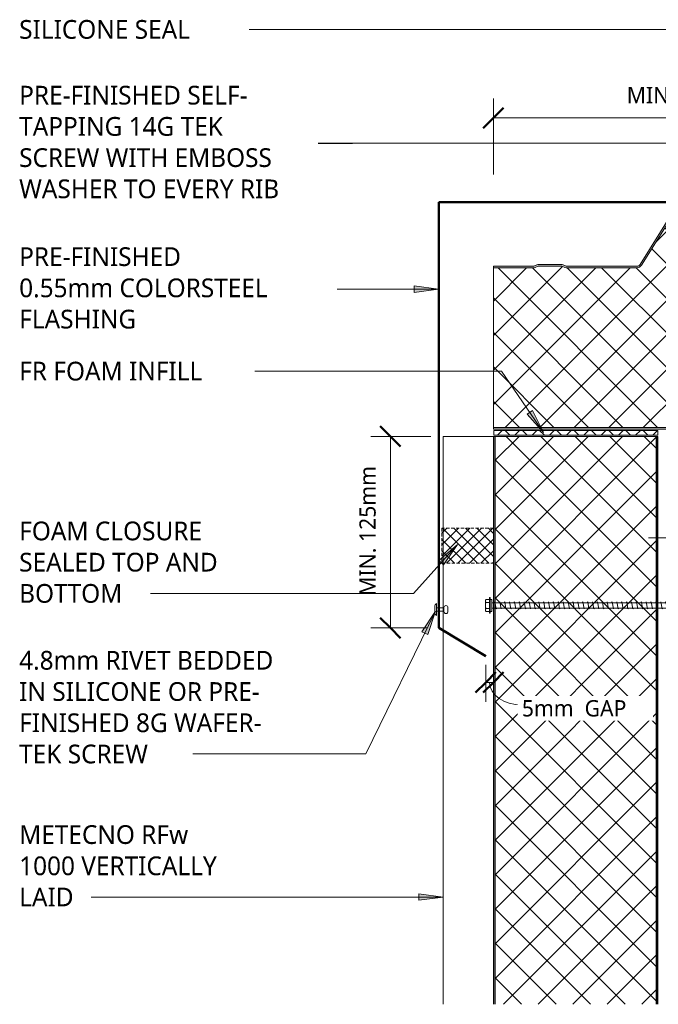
# Model space of a CAD drawing. Header units: millimetres. Extents: x -419 to 981, y 55 to 685.
# Tile 1 of 4: x -419 to -27, y 55 to 660. Entities that reach past the tile are written whole.
import ezdxf

# ---------------------------------------------------------------- set-up
doc = ezdxf.new("R2010")
doc.units = ezdxf.units.MM
doc.linetypes.add('Dash Short', pattern=[3, 2, -1])
for name, color, linetype, lineweight in [('A-ANNO-DIMS', 211, 'Continuous', 9), ('A-ANNO-DIMS-5', 211, 'Continuous', 9), ('A-DETL', 90, 'Continuous', 13), ('A-DETL-GENF', 92, 'Continuous', 13), ('A-DETL-THIN', 151, 'Continuous', 13), ('G-ANNO-TEXT', 231, 'Continuous', 9)]:
    doc.layers.add(name, color=color, linetype=linetype, lineweight=lineweight)
doc.styles.add('Yu Gothic', font='Yu Gothic.ttf', dxfattribs={"height": 11.5})
doc.styles.add('Yu Gothic_1', font='Yu Gothic.ttf', dxfattribs={"height": 10})
doc.dimstyles.new('Diagonal', dxfattribs={"dimscale": 304.8, "dimtxt": 11.609035, "dimasz": 0.04101, "dimexe": 0.03937, "dimexo": 0.024606, "dimgap": 0.024606, "dimtad": 1, "dimdec": 0, "dimzin": 0, "dimdsep": 46, "dimtxsty": 'Yu Gothic_1', "dimblk1": 'OBLIQUE', "dimblk2": 'OBLIQUE', "dimsah": 1, "dimcen": 0.09, "dimazin": 0, "dimtfac": 1, "dimtdec": 4, "dimtix": 1, "dimtmove": 0, "dimatfit": 3, "dimfxl": 1, "dimtvp": 1, "dimtfill": 1, "dimtolj": 1, "dimtzin": 0, "dimarcsym": 2})
doc.dimstyles.new('Diagonal_1', dxfattribs={"dimscale": 304.8, "dimtxt": 11.609035, "dimasz": 0.04101, "dimexe": 0.03937, "dimexo": 0.024606, "dimgap": 0.024606, "dimtad": 1, "dimdec": 0, "dimzin": 0, "dimdsep": 46, "dimtxsty": 'Yu Gothic_1', "dimblk1": 'OBLIQUE', "dimblk2": 'OBLIQUE', "dimsah": 1, "dimcen": 0.09, "dimazin": 0, "dimtfac": 1, "dimtdec": 4, "dimtix": 1, "dimtmove": 1, "dimatfit": 3, "dimfxl": 1, "dimtvp": 1, "dimtfill": 1, "dimtolj": 1, "dimtzin": 0, "dimarcsym": 2})

# ---------------------------------------------------------------- blocks, each defined once
blk = doc.blocks.new('Thermospan Insulated Panel3 - 100mm-4139798-06  BARGE CAPPING DETAIL1')
at = {"layer": 'A-DETL-GENF'}
for points in [[(391.14, -31), (391.14, -32), (740, -32), (740, -31)], [(391.14, -131), (391.14, -132), (740, -132), (740, -131), (515.14, -131)]]:
    blk.add_hatch(color=256, dxfattribs=at).paths.add_polyline_path(points)
h = blk.add_hatch(dxfattribs=at)
h.set_pattern_fill('FP_2', color=256, style=0, pattern_type=2)
h.set_pattern_definition([(315, (336.197, -159.263), (10.6066, 10.6066), []), (45, (336.197, -159.263), (-10.6066, 10.6066), [])])
h.paths.add_polyline_path([(391.14, -32), (391.14, -131), (740, -131), (740, -32)])
for p, q in [((391.14, 0), (662.02, 0)), ((662.02, 0), (683.55, 0)), ((683.55, 0), (740, 0)), ((740, 0), (740, -132)), ((740, -32), (391.14, -32))]:
    blk.add_line(p, q, dxfattribs=at)
at = {"layer": 'A-DETL-GENF', "lineweight": 25}
for p, q in [((662.02, -31), (391.14, -31)), ((683.55, -31), (662.02, -31)), ((740, -31), (683.55, -31)), ((740, -131), (391.14, -131)), ((391.14, -132), (740, -132))]:
    blk.add_line(p, q, dxfattribs=at)
blk = doc.blocks.new('Pop Rivets - Rivet-4576870-06  BARGE CAPPING DETAIL1')
at = {"layer": 'A-DETL-GENF'}
for p, q in [((3.77, 0), (-3.77, 0)), ((-1.5, 1.16), (1.5, 1.16)), ((-1, -4.49), (-1, 0)), ((1, -4.49), (1, 0)), ((1.17, -4.49), (-1.24, -4.49)), ((-1.24, -6.99), (1.17, -6.99))]:
    blk.add_line(p, q, dxfattribs=at)
for centre, radius, start, end in [((-1.5, -1.65), 2.8, 90, 144), ((1.5, -1.65), 2.8, 36, 90), ((-1.24, -5.74), 1.25, 90, 270), ((1.17, -5.74), 1.25, 270, 90)]:
    blk.add_arc(centre, radius, start, end, dxfattribs=at)
blk = doc.blocks.new('Line Fixing - Rivet-4900293-06  BARGE CAPPING DETAIL1')
at = {"layer": 'A-DETL-GENF'}
blk.add_line((0, -11.12), (0, 0), dxfattribs=at)
blk = doc.blocks.new('Foam Closure - Foam Closure-4722398-06  BARGE CAPPING DETAIL1')
at = {"layer": 'A-DETL-GENF'}
h = blk.add_hatch(dxfattribs=at)
h.set_pattern_fill('FP_4', color=256, style=0, pattern_type=2)
h.set_pattern_definition([(45, (159.932, -325.821), (-3.535534, 3.535534), []), (135, (159.932, -325.821), (-3.535534, -3.535534), [])])
h.paths.add_polyline_path([(31.67, 0), (31.67, 21.53), (0, 21.53), (0, 0)])
at = {"layer": 'A-DETL-GENF', "linetype": 'Dash Short'}
for p, q in [((31.67, 21.53), (0, 21.53)), ((0, 21.53), (0, 0)), ((31.67, 0), (31.67, 21.53)), ((0, 0), (31.67, 0))]:
    blk.add_line(p, q, dxfattribs=at)
blk = doc.blocks.new('TEK Screw WITH WASHER - TEK Screw WITH WASHER-4777706-06  BARGE CAPPING DETAIL1')
at = {"layer": 'A-DETL-GENF'}
for p, q in [((4.79, 1.5), (-4.79, 1.5)), ((-4.79, 1.5), (-4.79, 1)), ((4.79, 1), (-4.79, 1)), ((-3.67, 1.5), (-3.67, 3.47)), ((-3.67, 1), (-3.67, 0)), ((-3.67, 0), (3.67, 0)), ((-2.76, 3.97), (2.76, 3.97)), ((-1.85, 1.5), (-1.85, 3.47)), ((-1.6, 0), (-1.6, -133.78)), ((1.6, -133.78), (1.6, 0)), ((1.85, 1.5), (1.85, 3.47)), ((3.67, 1.5), (3.67, 3.47)), ((3.67, 0), (3.67, 1)), ((4.79, 1), (4.79, 1.5)), ((2.17, -1.91), (-2.17, -2.67)), ((-2.17, -2.67), (-1.6, -3)), ((2.17, -4.91), (-2.17, -5.67)), ((-2.17, -5.67), (-1.6, -6)), ((1.6, -1.58), (2.17, -1.91)), ((1.6, -4.58), (2.17, -4.91)), ((2.17, -7.91), (-2.17, -8.67)), ((-2.17, -8.67), (-1.6, -9)), ((2.17, -10.91), (-2.17, -11.67)), ((-2.17, -11.67), (-1.6, -12)), ((1.6, -7.58), (2.17, -7.91)), ((1.6, -10.58), (2.17, -10.91)), ((2.17, -13.91), (-2.17, -14.67)), ((-2.17, -14.67), (-1.6, -15)), ((2.17, -16.91), (-2.17, -17.67)), ((-2.17, -17.67), (-1.6, -18)), ((1.6, -13.58), (2.17, -13.91)), ((1.6, -16.58), (2.17, -16.91)), ((2.17, -19.91), (-2.17, -20.67)), ((-2.17, -20.67), (-1.6, -21)), ((2.17, -22.91), (-2.17, -23.67)), ((-2.17, -23.67), (-1.6, -24)), ((1.6, -19.58), (2.17, -19.91)), ((1.6, -22.58), (2.17, -22.91)), ((2.17, -25.91), (-2.17, -26.67)), ((-2.17, -26.67), (-1.6, -27)), ((2.17, -28.91), (-2.17, -29.67)), ((-2.17, -29.67), (-1.6, -30)), ((1.6, -25.58), (2.17, -25.91)), ((1.6, -28.58), (2.17, -28.91)), ((2.17, -31.91), (-2.17, -32.67)), ((-2.17, -32.67), (-1.6, -33)), ((2.17, -34.91), (-2.17, -35.67)), ((-2.17, -35.67), (-1.6, -36)), ((1.6, -31.58), (2.17, -31.91)), ((1.6, -34.58), (2.17, -34.91)), ((2.17, -37.91), (-2.17, -38.67)), ((-2.17, -38.67), (-1.6, -39)), ((2.17, -40.91), (-2.17, -41.67)), ((-2.17, -41.67), (-1.6, -42)), ((1.6, -37.58), (2.17, -37.91)), ((1.6, -40.58), (2.17, -40.91)), ((2.17, -43.91), (-2.17, -44.67)), ((-2.17, -44.67), (-1.6, -45)), ((2.17, -46.91), (-2.17, -47.67)), ((-2.17, -47.67), (-1.6, -48)), ((1.6, -43.58), (2.17, -43.91)), ((1.6, -46.58), (2.17, -46.91)), ((2.17, -49.91), (-2.17, -50.67)), ((-2.17, -50.67), (-1.6, -51)), ((2.17, -52.91), (-2.17, -53.67)), ((-2.17, -53.67), (-1.6, -54)), ((1.6, -49.58), (2.17, -49.91)), ((1.6, -52.58), (2.17, -52.91)), ((2.17, -55.91), (-2.17, -56.67)), ((-2.17, -56.67), (-1.6, -57)), ((2.17, -58.91), (-2.17, -59.67)), ((-2.17, -59.67), (-1.6, -60)), ((1.6, -55.58), (2.17, -55.91)), ((1.6, -58.58), (2.17, -58.91)), ((2.17, -61.91), (-2.17, -62.67)), ((-2.17, -62.67), (-1.6, -63)), ((2.17, -64.91), (-2.17, -65.67)), ((-2.17, -65.67), (-1.6, -66)), ((1.6, -61.58), (2.17, -61.91)), ((1.6, -64.58), (2.17, -64.91)), ((2.17, -67.91), (-2.17, -68.67)), ((-2.17, -68.67), (-1.6, -69)), ((2.17, -70.91), (-2.17, -71.67)), ((-2.17, -71.67), (-1.6, -72)), ((1.6, -67.58), (2.17, -67.91)), ((1.6, -70.58), (2.17, -70.91)), ((2.17, -73.91), (-2.17, -74.67)), ((-2.17, -74.67), (-1.6, -75)), ((2.17, -76.91), (-2.17, -77.67)), ((-2.17, -77.67), (-1.6, -78)), ((1.6, -73.58), (2.17, -73.91)), ((1.6, -76.58), (2.17, -76.91)), ((2.17, -79.91), (-2.17, -80.67)), ((-2.17, -80.67), (-1.6, -81)), ((2.17, -82.91), (-2.17, -83.67)), ((-2.17, -83.67), (-1.6, -84)), ((1.6, -79.58), (2.17, -79.91)), ((1.6, -82.58), (2.17, -82.91)), ((2.17, -85.91), (-2.17, -86.67)), ((-2.17, -86.67), (-1.6, -87)), ((2.17, -88.91), (-2.17, -89.67)), ((-2.17, -89.67), (-1.6, -90)), ((1.6, -85.58), (2.17, -85.91)), ((1.6, -88.58), (2.17, -88.91)), ((2.17, -91.91), (-2.17, -92.67)), ((-2.17, -92.67), (-1.6, -93)), ((2.17, -94.91), (-2.17, -95.67)), ((-2.17, -95.67), (-1.6, -96)), ((1.6, -91.58), (2.17, -91.91)), ((1.6, -94.58), (2.17, -94.91)), ((2.17, -97.91), (-2.17, -98.67)), ((-2.17, -98.67), (-1.6, -99)), ((2.17, -100.91), (-2.17, -101.67)), ((-2.17, -101.67), (-1.6, -102)), ((1.6, -97.58), (2.17, -97.91)), ((1.6, -100.58), (2.17, -100.91)), ((2.17, -103.91), (-2.17, -104.67)), ((-2.17, -104.67), (-1.6, -105)), ((2.17, -106.91), (-2.17, -107.67)), ((-2.17, -107.67), (-1.6, -108)), ((1.6, -103.58), (2.17, -103.91)), ((1.6, -106.58), (2.17, -106.91)), ((2.17, -109.91), (-2.17, -110.67)), ((-2.17, -110.67), (-1.6, -111)), ((2.17, -112.91), (-2.17, -113.67)), ((-2.17, -113.67), (-1.6, -114)), ((1.6, -109.58), (2.17, -109.91)), ((1.6, -112.58), (2.17, -112.91)), ((2.17, -115.91), (-2.17, -116.67)), ((-2.17, -116.67), (-1.6, -117)), ((2.17, -118.91), (-2.17, -119.67)), ((-2.17, -119.67), (-1.6, -120)), ((1.6, -115.58), (2.17, -115.91)), ((1.6, -118.58), (2.17, -118.91)), ((2.17, -121.91), (-2.17, -122.67)), ((-2.17, -122.67), (-1.6, -123)), ((2.17, -124.91), (-2.17, -125.67)), ((-2.17, -125.67), (-1.6, -126)), ((1.6, -121.58), (2.17, -121.91)), ((1.6, -124.58), (2.17, -124.91)), ((2.17, -127.91), (-2.17, -128.67)), ((-2.17, -128.67), (-1.6, -129)), ((2.17, -130.91), (-2.17, -131.67)), ((-2.17, -131.67), (-1.6, -132)), ((1.6, -127.58), (2.17, -127.91)), ((1.6, -130.58), (2.17, -130.91)), ((2.17, -133.91), (-2.17, -134.67)), ((-2.17, -134.67), (-1.6, -135)), ((-1.28, -134.09), (-1.6, -133.78)), ((-1.28, -137.32), (-1.28, -134.09)), ((-1.28, -137.32), (-0.56, -134.44)), ((-1.28, -137.32), (0, -138.84)), ((0, -138.84), (1.28, -134.09)), ((1.28, -137.32), (0, -138.84)), ((1.28, -134.09), (1.6, -133.78)), ((1.28, -137.32), (1.28, -134.09)), ((1.6, -133.58), (2.17, -133.91))]:
    blk.add_line(p, q, dxfattribs=at)
for centre, radius, start, end in [((-2.76, 2.9), 1.08, 32.38007, 147.61993), ((0, 0.31), 3.67, 59.72736, 120.27264), ((2.76, 2.9), 1.08, 32.38007, 147.61993), ((0.49, -134.98), 1.18, 48.23938, 152.93623)]:
    blk.add_arc(centre, radius, start, end, dxfattribs=at)
blk = doc.blocks.new('DIMBLOCK1-06  BARGE CAPPING DETAIL1')
at = {"layer": 'A-ANNO-DIMS-5', "lineweight": 50}
for p, q in [((-191.63, 403.8), (-197.88, 410.05)), ((-191.63, 403.8), (-185.38, 397.55)), ((-191.63, 286.11), (-197.88, 292.36)), ((-191.63, 286.11), (-185.38, 279.86))]:
    blk.add_line(p, q, dxfattribs=at)
at = {"layer": 'A-ANNO-DIMS-5'}
for p, q in [((-191.63, 403.8), (-203.63, 403.8)), ((-191.63, 403.8), (-191.63, 286.11)), ((-191.63, 403.8), (-166.76, 403.8)), ((-191.63, 286.11), (-203.63, 286.11)), ((-191.63, 286.11), (-169.26, 286.11))]:
    blk.add_line(p, q, dxfattribs=at)
at = {"layer": 'A-ANNO-DIMS-5', "color": 0, "insert": (-210.66, 305.86), "char_height": 10, "width": 93.8283, "attachment_point": 1, "rotation": 90, "line_spacing_factor": 1.024327, "style": 'Yu Gothic_1', "bg_fill": 3, "box_fill_scale": 1.25, "bg_fill_color": 256, "bg_fill_true_color": 13158600, "bg_fill_transparency": 0}
blk.add_mtext('MIN. 125mm', dxfattribs=at)
blk = doc.blocks.new('_Oblique')
at = {"color": 0, "linetype": 'ByBlock', "lineweight": -2}
blk.add_line((-0.5, -0.5), (0.5, 0.5), dxfattribs=at)
blk = doc.blocks.new('DIMBLOCK2-06  BARGE CAPPING DETAIL1')
at = {"layer": 'A-ANNO-DIMS-5'}
for p, q in [((-133.04, 252.68), (-133.04, 263.55)), ((-128.26, 252.68), (-128.26, 254.02)), ((-133.04, 252.68), (-128.26, 252.68)), ((-133.04, 252.68), (-133.04, 240.68)), ((-128.26, 252.68), (-128.26, 240.68))]:
    blk.add_line(p, q, dxfattribs=at)
at = {"layer": 'A-ANNO-DIMS-5', "lineweight": 50}
for p, q in [((-133.04, 252.68), (-126.79, 258.93)), ((-128.26, 252.68), (-122.01, 258.93)), ((-133.04, 252.68), (-139.29, 246.43)), ((-128.26, 252.68), (-134.51, 246.43))]:
    blk.add_line(p, q, dxfattribs=at)
at = {"layer": 'A-ANNO-DIMS-5'}
blk.add_ellipse((-110.82, 252.68), major_axis=(19.83, 0), ratio=0.701593, start_param=3.141593, end_param=4.712389, dxfattribs=at)
at = {"layer": 'A-ANNO-DIMS-5', "color": 0, "insert": (-110.82, 241.77), "char_height": 10, "width": 78.0537, "attachment_point": 1, "line_spacing_factor": 1.024327, "style": 'Yu Gothic_1', "bg_fill": 3, "box_fill_scale": 1.25, "bg_fill_color": 256, "bg_fill_true_color": 13158600, "bg_fill_transparency": 0}
blk.add_mtext('5mm  GAP', dxfattribs=at)
blk = doc.blocks.new('DIMBLOCK3-06  BARGE CAPPING DETAIL1')
at = {"layer": 'A-ANNO-DIMS-5'}
for p, q in [((-128.26, 599.4), (-128.26, 611.4)), ((110.18, 599.4), (110.18, 611.4)), ((-128.26, 599.4), (110.18, 599.4)), ((-128.26, 599.4), (-128.26, 564.72)), ((110.18, 599.4), (110.18, 555.11))]:
    blk.add_line(p, q, dxfattribs=at)
at = {"layer": 'A-ANNO-DIMS-5', "lineweight": 50}
for p, q in [((-128.26, 599.4), (-122.01, 605.65)), ((110.18, 599.4), (116.43, 605.65)), ((-128.26, 599.4), (-134.51, 593.15)), ((110.18, 599.4), (103.93, 593.15))]:
    blk.add_line(p, q, dxfattribs=at)
at = {"layer": 'A-ANNO-DIMS-5', "color": 0, "insert": (-46.34, 618.43), "char_height": 10, "width": 89.5261, "attachment_point": 1, "line_spacing_factor": 1.024327, "style": 'Yu Gothic_1', "bg_fill": 3, "box_fill_scale": 1.25, "bg_fill_color": 256, "bg_fill_true_color": 13158600, "bg_fill_transparency": 0}
blk.add_mtext('MIN. 2 RIBS', dxfattribs=at)

msp = doc.modelspace()

# ---------------------------------------------------------------- hatches: boundary and pattern name
at = {"layer": 'A-DETL-GENF'}
h = msp.add_hatch(color=10, dxfattribs=at)
h.paths.add_polyline_path([(681.4, 408.32), (681.4, 409.32), (-128.26, 409.32), (-128.26, 408.32), (16.14, 408.32), (20.83, 408.4), (20.87, 408.32), (353.09, 408.32)])
h.paths.add_polyline_path([(395.93, 507.32), (396.69, 507.4), (397.42, 507.61), (399.2, 508.32), (413.81, 508.32), (415.6, 507.61), (416.33, 507.4), (417.09, 507.32), (459.84, 507.32), (460.7, 507.43), (461.49, 507.75), (462.19, 508.26), (462.73, 508.92), (480.97, 538.1), (481.38, 538.61), (481.91, 539), (482.52, 539.24), (483.17, 539.32), (515.84, 539.32), (516.5, 539.24), (517.11, 539), (517.63, 538.61), (518.05, 538.1), (536.29, 508.92), (536.83, 508.26), (537.52, 507.75), (538.32, 507.43), (539.17, 507.32), (581.93, 507.32), (582.69, 507.4), (583.42, 507.61), (585.2, 508.32), (599.81, 508.32), (601.6, 507.61), (602.33, 507.4), (603.09, 507.32), (646.24, 507.35), (646.69, 507.4), (647.42, 507.61), (649.2, 508.32), (663.81, 508.32), (665.6, 507.61), (666.33, 507.4), (667.09, 507.32), (681.4, 507.32), (681.4, 508.32), (666.52, 508.38), (665.6, 508.69), (664, 509.27), (663.43, 509.32), (649.02, 509.27), (648.47, 509.11), (646.5, 508.38), (645.93, 508.32), (602.52, 508.38), (601.6, 508.69), (600, 509.27), (599.43, 509.32), (585.02, 509.27), (584.47, 509.11), (582.5, 508.38), (581.93, 508.32), (539.17, 508.32), (538.57, 508.4), (538.01, 508.62), (537.52, 508.98), (537.14, 509.45), (518.9, 538.63), (518.32, 539.33), (517.59, 539.87), (516.75, 540.21), (515.84, 540.32), (483.17, 540.32), (482.27, 540.21), (481.43, 539.87), (480.69, 539.33), (480.12, 538.63), (461.88, 509.45), (461.49, 508.98), (461.01, 508.62), (460.45, 508.4), (459.84, 508.32), (416.52, 508.38), (415.6, 508.69), (414, 509.27), (413.43, 509.32), (399.02, 509.27), (398.47, 509.11), (396.5, 508.38), (395.93, 508.32), (352.52, 508.38), (351.6, 508.69), (350, 509.27), (349.43, 509.32), (335.02, 509.27), (334.47, 509.11), (332.5, 508.38), (331.93, 508.32), (289.17, 508.32), (288.57, 508.4), (288.01, 508.62), (287.52, 508.98), (287.14, 509.45), (268.9, 538.63), (268.32, 539.33), (267.59, 539.87), (266.75, 540.21), (265.84, 540.32), (233.17, 540.32), (232.27, 540.21), (231.43, 539.87), (230.68, 539.32), (230.12, 538.63), (211.88, 509.45), (211.49, 508.98), (211.01, 508.62), (210.45, 508.4), (209.84, 508.32), (166.52, 508.38), (165.6, 508.69), (164, 509.27), (163.43, 509.32), (149.02, 509.27), (148.47, 509.11), (146.5, 508.38), (145.93, 508.32), (102.52, 508.38), (101.6, 508.69), (100, 509.27), (99.43, 509.32), (85.02, 509.27), (84.47, 509.11), (82.5, 508.38), (81.93, 508.32), (39.17, 508.32), (38.57, 508.4), (38.01, 508.62), (37.52, 508.98), (37.14, 509.45), (18.9, 538.63), (18.32, 539.33), (17.59, 539.87), (16.75, 540.21), (15.84, 540.32), (-16.83, 540.32), (-17.73, 540.21), (-18.57, 539.87), (-19.32, 539.32), (-19.88, 538.63), (-38.12, 509.45), (-38.51, 508.98), (-38.99, 508.62), (-39.55, 508.4), (-40.16, 508.32), (-83.48, 508.38), (-84.4, 508.69), (-86, 509.27), (-86.57, 509.32), (-100.98, 509.27), (-101.53, 509.11), (-103.5, 508.38), (-104.07, 508.32), (-128.26, 508.32), (-128.26, 507.32), (-104.07, 507.32), (-103.31, 507.4), (-102.58, 507.61), (-100.8, 508.32), (-86.19, 508.32), (-84.4, 507.61), (-83.67, 507.4), (-82.91, 507.32), (-40.16, 507.32), (-39.3, 507.43), (-38.51, 507.75), (-37.81, 508.26), (-37.27, 508.92), (-19.03, 538.1), (-18.62, 538.61), (-18.09, 539), (-17.48, 539.24), (-16.83, 539.32), (15.84, 539.32), (16.5, 539.24), (17.11, 539), (17.63, 538.61), (18.05, 538.1), (36.29, 508.92), (36.83, 508.26), (37.52, 507.75), (38.32, 507.43), (39.17, 507.32), (81.93, 507.32), (82.69, 507.4), (83.42, 507.61), (85.2, 508.32), (99.81, 508.32), (101.6, 507.61), (102.33, 507.4), (103.09, 507.32), (145.93, 507.32), (146.69, 507.4), (147.42, 507.61), (149.2, 508.32), (163.81, 508.32), (165.6, 507.61), (166.33, 507.4), (167.09, 507.32), (209.84, 507.32), (210.7, 507.43), (211.49, 507.75), (212.19, 508.26), (212.73, 508.92), (230.97, 538.1), (231.38, 538.61), (231.91, 539), (232.52, 539.24), (233.17, 539.32), (265.84, 539.32), (266.5, 539.24), (267.11, 539), (267.63, 538.61), (268.05, 538.1), (286.29, 508.92), (286.83, 508.26), (287.52, 507.75), (288.32, 507.43), (289.17, 507.32), (331.93, 507.32), (332.69, 507.4), (333.42, 507.61), (335.2, 508.32), (349.81, 508.32), (351.6, 507.61), (352.33, 507.4), (353.09, 507.32), (390.99, 507.32)])
h = msp.add_hatch(dxfattribs=at)
h.set_pattern_fill('FP_1', color=253, style=0, pattern_type=2)
h.set_pattern_definition([(45, (0, 0), (-10.6066, 10.6066), []), (135, (0, 0), (-10.6066, -10.6066), [])])
h.paths.add_polyline_path([(681.4, 409.32), (681.4, 507.32), (667.09, 507.32), (666.33, 507.4), (665.6, 507.61), (663.81, 508.32), (649.2, 508.32), (647.42, 507.61), (646.69, 507.4), (645.93, 507.32), (603.09, 507.32), (602.33, 507.4), (601.6, 507.61), (599.81, 508.32), (585.2, 508.32), (583.42, 507.61), (582.69, 507.4), (581.93, 507.32), (539.17, 507.32), (538.32, 507.43), (537.52, 507.75), (536.83, 508.26), (536.29, 508.92), (518.05, 538.1), (517.63, 538.61), (517.11, 539), (516.5, 539.24), (515.84, 539.32), (483.17, 539.32), (482.52, 539.24), (481.91, 539), (481.38, 538.61), (480.97, 538.1), (462.73, 508.92), (462.19, 508.26), (461.49, 507.75), (460.7, 507.43), (459.84, 507.32), (417.09, 507.32), (416.33, 507.4), (415.6, 507.61), (413.81, 508.32), (399.2, 508.32), (397.42, 507.61), (396.69, 507.4), (395.93, 507.32), (353.09, 507.32), (352.33, 507.4), (351.6, 507.61), (349.81, 508.32), (335.2, 508.32), (333.42, 507.61), (332.69, 507.4), (331.93, 507.32), (289.17, 507.32), (288.32, 507.43), (287.52, 507.75), (286.83, 508.26), (286.29, 508.92), (268.05, 538.1), (267.63, 538.61), (267.11, 539), (266.5, 539.24), (265.84, 539.32), (233.17, 539.32), (232.52, 539.24), (231.91, 539), (231.38, 538.61), (230.97, 538.1), (212.73, 508.92), (212.19, 508.26), (211.49, 507.75), (210.7, 507.43), (209.84, 507.32), (167.09, 507.32), (166.33, 507.4), (165.6, 507.61), (163.81, 508.32), (149.2, 508.32), (147.42, 507.61), (146.69, 507.4), (145.93, 507.32), (103.09, 507.32), (102.33, 507.4), (101.6, 507.61), (99.81, 508.32), (85.2, 508.32), (83.42, 507.61), (82.69, 507.4), (81.93, 507.32), (39.17, 507.32), (38.32, 507.43), (37.52, 507.75), (36.83, 508.26), (36.29, 508.92), (18.05, 538.1), (17.63, 538.61), (17.11, 539), (16.5, 539.24), (15.84, 539.32), (-16.83, 539.32), (-17.48, 539.24), (-18.09, 539), (-18.62, 538.61), (-19.03, 538.1), (-37.27, 508.92), (-37.81, 508.26), (-38.51, 507.75), (-39.3, 507.43), (-40.16, 507.32), (-82.91, 507.32), (-83.67, 507.4), (-84.4, 507.61), (-86.19, 508.32), (-100.8, 508.32), (-102.58, 507.61), (-103.31, 507.4), (-104.07, 507.32), (-128.26, 507.32), (-128.26, 409.32), (220.81, 409.32)])
h = msp.add_hatch(dxfattribs=at)
h.set_pattern_fill('FP_3', color=9, style=0, pattern_type=2)
h.set_pattern_definition([(45, (0, 0), (-5.3033, 5.3033), []), (135, (0, 0), (-5.3033, -5.3033), [])])
h.paths.add_polyline_path([(-27.32, 404.59), (-27.32, 407.48), (-128.04, 407.48), (-128.04, 404.59), (-34.45, 404.59)])
at = {"layer": 'G-ANNO-TEXT'}
for points in [[(-161.99, 494.22), (-176.99, 496.2), (-176.99, 492.25)], [(-97.48, 406.12), (-104.34, 419.6), (-107.6, 417.37)], [(-159.1, 120.83), (-174.1, 122.8), (-174.1, 118.85)]]:
    msp.add_hatch(color=7, dxfattribs=at).paths.add_polyline_path(points)

# ---------------------------------------------------------------- linework, layer by layer
at = {"layer": 'A-DETL', "lineweight": 50}
for p, q in [((-161.76, 547.61), (110.18, 547.61)), ((-161.76, 547.61), (-161.76, 286.11)), ((-161.76, 286.11), (-133.04, 268.85))]:
    msp.add_line(p, q, dxfattribs=at)
at = {"layer": 'A-DETL'}
for p, q in [((-19.88, 538.63), (-38.12, 509.45)), ((-19.03, 538.1), (-37.27, 508.92)), ((-104.07, 508.32), (-128.26, 508.32)), ((-128.26, 508.32), (-128.26, 507.32)), ((-101.53, 509.11), (-102.96, 508.54)), ((-100.8, 508.32), (-102.58, 507.61)), ((-86.19, 508.32), (-100.8, 508.32)), ((-86.57, 509.32), (-100.41, 509.32)), ((-84.4, 507.61), (-86.19, 508.32)), ((-84.03, 508.54), (-85.46, 509.11)), ((-40.16, 508.32), (-82.91, 508.32)), ((-104.07, 507.32), (-128.26, 507.32)), ((-128.26, 507.32), (-128.26, 409.32)), ((-40.16, 507.32), (-82.91, 507.32)), ((-128.26, 409.32), (-128.26, 408.32)), ((-128.26, 409.32), (681.4, 409.32)), ((-128.26, 408.32), (15.91, 408.32))]:
    msp.add_line(p, q, dxfattribs=at)
for centre, radius, start, end in [((-104.07, 511.32), 3, 270, 291.80141), ((-100.41, 506.32), 3, 90, 111.80141), ((-86.57, 506.32), 3, 68.19859, 90), ((-82.91, 511.32), 3, 248.19859, 270), ((-40.16, 510.72), 2.4, 270, 327.99462), ((-40.16, 510.72), 3.4, 270, 327.99462), ((-104.07, 511.32), 4, 270, 291.80141), ((-82.91, 511.32), 4, 248.19859, 270)]:
    msp.add_arc(centre, radius, start, end, dxfattribs=at)
at = {"layer": 'A-DETL-THIN'}
for p, q in [((-27.32, 407.48), (-128.04, 407.48)), ((-128.04, 407.48), (-128.04, 404.59)), ((-27.32, 404.59), (-27.32, 407.48)), ((-128.04, 404.59), (-27.32, 404.59))]:
    msp.add_line(p, q, dxfattribs=at)
at = {"layer": 'G-ANNO-TEXT', "color": 7}
for p, q in [((-295.12, 653.78), (-295.47, 653.78)), ((-7, 653.78), (-295.12, 653.78)), ((-161.99, 494.22), (-176.99, 496.2)), ((-176.99, 496.2), (-176.99, 492.25)), ((-161.99, 494.22), (-250.89, 494.22)), ((-176.99, 492.25), (-161.99, 494.22)), ((-292.17, 443.88), (-292.5, 443.88)), ((-123.41, 443.88), (-292.17, 443.88)), ((-97.48, 406.12), (-123.41, 443.88)), ((-104.34, 419.6), (-107.6, 417.37)), ((-107.6, 417.37), (-97.48, 406.12)), ((-97.48, 406.12), (-104.34, 419.6)), ((-274.3, 307.33), (-345.41, 307.33)), ((-240.86, 208.7), (-323.92, 208.7)), ((-206.77, 208.7), (-240.86, 208.7)), ((-159.1, 120.83), (-174.1, 122.8)), ((-174.1, 122.8), (-174.1, 118.85)), ((-269.1, 120.83), (-375.51, 120.83)), ((-159.1, 120.83), (-269.1, 120.83)), ((-174.1, 118.85), (-159.1, 120.83))]:
    msp.add_line(p, q, dxfattribs=at)

# ---------------------------------------------------------------- block references
at = {"layer": 'A-DETL-GENF'}
for name, p, rotation in [('Thermospan Insulated Panel3 - 100mm-4139798-06  BARGE CAPPING DETAIL1', (-159.26, -336.2), 89.9999999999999), ('Line Fixing - Rivet-4900293-06  BARGE CAPPING DETAIL1', (-21.81, 341.46), 269.9999999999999), ('TEK Screw WITH WASHER - TEK Screw WITH WASHER-4777706-06  BARGE CAPPING DETAIL1', (-129.26, 299.95), 89.99999999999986), ('Pop Rivets - Rivet-4576870-06  BARGE CAPPING DETAIL1', (-163.23, 297.45), 89.9999999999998)]:
    msp.add_blockref(name, p, dxfattribs=dict(at, rotation=rotation))
at = {"layer": 'A-DETL-GENF', "linetype": 'Dash Short'}
msp.add_blockref('Foam Closure - Foam Closure-4722398-06  BARGE CAPPING DETAIL1', (-159.93, 325.82), dxfattribs=at)

# ---------------------------------------------------------------- texts
at = {"layer": 'G-ANNO-TEXT', "color": 7, "char_height": 11.5, "attachment_point": 1, "style": 'Yu Gothic', "bg_fill": 3, "box_fill_scale": 1.25, "bg_fill_color": 256, "bg_fill_true_color": 13158600, "bg_fill_transparency": 0}
for s, insert, width in [('SILICONE SEAL ', (-419.73, 659.53), 138.2911), ('PRE-FINISHED SELF-', (-419.73, 619.13), 185.1898), ('TAPPING 14G TEK ', (-419.73, 599.95), 162.7426), ('SCREW WITH EMBOSS ', (-419.73, 580.77), 202.0252), ('WASHER TO EVERY RIB', (-419.73, 561.59), 204.0295), ('PRE-FINISHED ', (-419.73, 519.95), 133.0801), ('0.55mm COLORSTEEL ', (-419.73, 500.76), 192.405), ('FLASHING ', (-419.73, 481.58), 95.4008), ('FR FOAM INFILL', (-419.73, 449.63), 141.8987), ('FOAM CLOSURE ', (-419.73, 351.45), 146.7088), ('SEALED TOP AND ', (-419.73, 332.27), 160.7383), ('BOTTOM', (-419.73, 313.08), 77.7637), ('4.8mm RIVET BEDDED ', (-419.73, 272), 198.8185), ('IN SILICONE OR PRE-', (-419.73, 252.82), 185.9915), ('FINISHED 8G WAFER-', (-419.73, 233.63), 188.7974), ('TEK SCREW', (-419.73, 214.45), 103.8185), ('METECNO RFw ', (-419.73, 164.94), 136.6877), ('1000 VERTICALLY ', (-419.73, 145.76), 159.135), ('LAID', (-419.73, 126.58), 41.2869)]:
    msp.add_mtext(s, dxfattribs=dict(at, insert=insert, width=width))

# ---------------------------------------------------------------- next in the draw order: dimensions: what is measured, and where the dimension line sits
at = {"layer": 'A-ANNO-DIMS'}
dim = msp.add_linear_dim(base=(110.18, 599.4), p1=(-128.26, 557.22), p2=(110.18, 547.61), text='MIN. 2 RIBS', dimstyle='Diagonal', override={"dimpost": '<>', "dimfxl": 238.631321}, dxfattribs=at)
dim.commit()
dim.dimension.update_dxf_attribs({"geometry": 'DIMBLOCK3-06  BARGE CAPPING DETAIL1', "text_midpoint": (-9.04, 611.94)})
dim = msp.add_linear_dim(base=(-191.63, 286.11), p1=(-159.26, 403.8), p2=(-161.76, 286.11), angle=90, text='MIN. 125mm', dimstyle='Diagonal', override={"dimpost": '<>', "dimfxl": 117.718086}, dxfattribs=at)
dim.commit()
dim.dimension.update_dxf_attribs({"geometry": 'DIMBLOCK1-06  BARGE CAPPING DETAIL1', "text_midpoint": (-204.13, 344.96)})
dim = msp.add_linear_dim(base=(-128.26, 252.68), p1=(-133.04, 271.05), p2=(-128.26, 261.52), text='5mm  GAP', dimstyle='Diagonal_1', override={"dimpost": '<>', "dimfxl": 10.660677}, dxfattribs=at)
dim.commit()
dim.dimension.update_dxf_attribs({"geometry": 'DIMBLOCK2-06  BARGE CAPPING DETAIL1', "text_midpoint": (-71.8, 235.11), "dimtype": 160})

# ---------------------------------------------------------------- next in the draw order: hatches: boundary and pattern name
at = {"layer": 'G-ANNO-TEXT'}
for points in [[(-150.45, 337.4), (-161.93, 327.55), (-158.99, 324.91)], [(-163.82, 296.36), (-172.19, 283.76), (-168.65, 282.02)]]:
    msp.add_hatch(color=7, dxfattribs=at).paths.add_polyline_path(points)

# ---------------------------------------------------------------- next in the draw order: linework, layer by layer
at = {"layer": 'G-ANNO-TEXT', "color": 7}
for p, q in [((-10.09, 583.81), (-235.93, 583.81)), ((-150.45, 337.4), (-177.39, 307.33)), ((-150.45, 337.4), (-161.93, 327.55)), ((-158.99, 324.91), (-150.45, 337.4)), ((-161.93, 327.55), (-158.99, 324.91)), ((-177.39, 307.33), (-274.3, 307.33)), ((-163.82, 296.36), (-206.77, 208.7)), ((-163.82, 296.36), (-172.19, 283.76)), ((-168.65, 282.02), (-163.82, 296.36)), ((-172.19, 283.76), (-168.65, 282.02))]:
    msp.add_line(p, q, dxfattribs=at)

doc.saveas('drawing.dxf')
